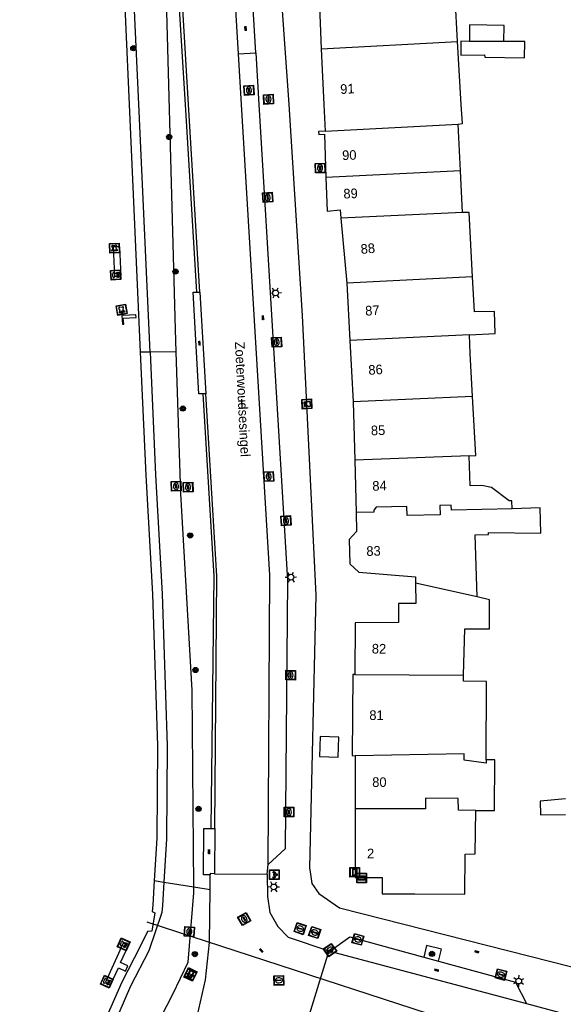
# Model space of a CAD drawing. Header units: metres. Extents: x 93870 to 95789, y 463036 to 464040.
# Tile 155 of 256: x 94489 to 94546, y 463157 to 463259. Entities that reach past the tile are written whole.
import ezdxf
from ezdxf.enums import TextEntityAlignment as Align

# ---------------------------------------------------------------- set-up
doc = ezdxf.new("R2010")
doc.units = ezdxf.units.M
doc.header["$LTSCALE"] = 25.4
for name, color, linetype in [('B_BEBOUWINGSGRENS_0', 1, 'Continuous'), ('B_LUIFEL_1', 200, 'Continuous'), ('B_TUSSENMUUR_0', 7, 'Continuous'), ('K_DUIKER_LIJN_-1', 6, 'Continuous'), ('K_STEIGER_1', 1, 'Continuous'), ('Q_BETAALAUTOMAAT_0', 7, 'Continuous'), ('Q_BOLDER_1', 7, 'Continuous'), ('Q_BOOM_0', 3, 'Continuous'), ('Q_BRANDKRAAN_0', 5, 'Continuous'), ('Q_CAI-KAST_0', 10, 'Continuous'), ('Q_DAMWAND_0', 6, 'Continuous'), ('Q_INSPECTIE_OF_RIOOLPUT_0', 253, 'Continuous'), ('Q_KOLK_0', 254, 'Continuous'), ('Q_LICHTMAST_0', 2, 'Continuous'), ('Q_STRAATNAAMBORD_0', 7, 'Continuous'), ('Q_VERKEERSBORDPAAL_0', 40, 'Continuous'), ('Q_WATERLEIDINGPUT_0', 5, 'Continuous'), ('S_GBKN_SYMBOOL_OV_GROOT_0', 7, 'Continuous'), ('T_CULTUURGRENS_0', 76, 'Continuous'), ('T_HEK_LIJN_0', 6, 'Continuous'), ('V_WEGGRENS_0', 7, 'Continuous'), ('Z_GBKN_HUISNUMMER_0', 252, 'Continuous'), ('Z_STRAATNAAM_0', 252, 'Continuous')]:
    doc.layers.add(name, color=color, linetype=linetype)

# ---------------------------------------------------------------- blocks, each defined once
blk = doc.blocks.new('Q_STRAATNAAMBORD')
for points in [[(-0.5, 0.5), (0.5, 0.5), (0.5, -0.5), (-0.5, -0.5)], [(-0.37, 0.22), (0.36, 0.22), (0.36, -0.21), (-0.37, -0.21)]]:
    blk.add_lwpolyline(points, close=True)
for points in [[(-0.44, 0.46), (0.44, 0.46, -0.414214), (0.46, 0.44), (0.46, -0.44, -0.414214), (0.44, -0.46), (-0.44, -0.46, -0.414214), (-0.46, -0.44), (-0.46, 0.44), (-0.46, 0.44), (-0.46, 0.45), (-0.46, 0.45), (-0.46, 0.45), (-0.46, 0.45), (-0.46, 0.45), (-0.46, 0.45), (-0.46, 0.46), (-0.46, 0.46), (-0.46, 0.46), (-0.45, 0.46), (-0.45, 0.46), (-0.45, 0.46), (-0.45, 0.46), (-0.45, 0.46), (-0.45, 0.46), (-0.44, 0.46), (-0.44, 0.46)], [(-0.29, 0.16), (0.28, 0.16, -0.414214), (0.3, 0.14), (0.3, -0.13, -0.414214), (0.28, -0.16), (-0.29, -0.16, -0.414214), (-0.31, -0.13), (-0.31, 0.14), (-0.31, 0.14), (-0.31, 0.14), (-0.31, 0.14), (-0.31, 0.15), (-0.31, 0.15), (-0.31, 0.15), (-0.3, 0.15), (-0.3, 0.15), (-0.3, 0.15), (-0.3, 0.16), (-0.3, 0.16), (-0.3, 0.16), (-0.3, 0.16), (-0.29, 0.16), (-0.29, 0.16), (-0.29, 0.16), (-0.29, 0.16), (-0.29, 0.16)]]:
    blk.add_lwpolyline(points, format="xyb")
blk = doc.blocks.new('Q_CAI-KAST')
for points in [[(-0.5, 0.5), (0.5, 0.5), (0.5, -0.5), (-0.5, -0.5)], [(-0.26, 0.26), (0.25, 0.26), (0.25, 0.19), (-0.26, 0.19)], [(-0.26, 0.11), (0.25, 0.11), (0.25, -0.33), (-0.26, -0.33)]]:
    blk.add_lwpolyline(points, close=True)
blk.add_lwpolyline([(-0.44, 0.46), (0.44, 0.46, -0.414214), (0.46, 0.44), (0.46, -0.44, -0.414214), (0.44, -0.46), (-0.44, -0.46, -0.414214), (-0.46, -0.44), (-0.46, 0.44), (-0.46, 0.44), (-0.46, 0.45), (-0.46, 0.45), (-0.46, 0.45), (-0.46, 0.45), (-0.46, 0.45), (-0.46, 0.45), (-0.46, 0.46), (-0.46, 0.46), (-0.46, 0.46), (-0.45, 0.46), (-0.45, 0.46), (-0.45, 0.46), (-0.45, 0.46), (-0.45, 0.46), (-0.45, 0.46), (-0.44, 0.46), (-0.44, 0.46)], format="xyb")
blk.add_circle((-0.18, -0.03), 0.0354)
blk = doc.blocks.new('Q_LICHTMAST')
for points in [[(-0.26, 0.15), (-0.52, 0.3)], [(0, 0.3), (0, 0.6)], [(0.26, 0.15), (0.52, 0.3)], [(-0.26, -0.15), (-0.52, -0.3)], [(0, -0.3), (0, -0.6)], [(0.26, -0.15), (0.52, -0.3)]]:
    blk.add_lwpolyline(points)
blk.add_circle((0, 0), 0.3)
blk = doc.blocks.new('Q_VERKEERSBORDPAAL')
for points in [[(-0.5, 0.5), (0.5, 0.5), (0.5, -0.5), (-0.5, -0.5)], [(-0.08, 0.33), (0.07, 0.33), (0.07, -0.33), (-0.08, -0.33)]]:
    blk.add_lwpolyline(points, close=True)
blk.add_lwpolyline([(-0.44, 0.46), (0.44, 0.46, -0.414214), (0.46, 0.44), (0.46, -0.44, -0.414214), (0.44, -0.46), (-0.44, -0.46, -0.414214), (-0.46, -0.44), (-0.46, 0.44), (-0.46, 0.44), (-0.46, 0.45), (-0.46, 0.45), (-0.46, 0.45), (-0.46, 0.45), (-0.46, 0.45), (-0.46, 0.45), (-0.46, 0.46), (-0.46, 0.46), (-0.46, 0.46), (-0.45, 0.46), (-0.45, 0.46), (-0.45, 0.46), (-0.45, 0.46), (-0.45, 0.46), (-0.45, 0.46), (-0.44, 0.46), (-0.44, 0.46)], format="xyb")
blk = doc.blocks.new('Q_INSPECTIE_OF_RIOOLPUT')
blk.add_lwpolyline([(-0.5, 0.5), (0.5, 0.5), (0.5, -0.5), (-0.5, -0.5)], close=True)
for points in [[(-0.44, 0.46), (0.44, 0.46, -0.414214), (0.46, 0.44), (0.46, -0.44, -0.414214), (0.44, -0.46), (-0.44, -0.46, -0.414214), (-0.46, -0.44), (-0.46, 0.44), (-0.46, 0.44), (-0.46, 0.45), (-0.46, 0.45), (-0.46, 0.45), (-0.46, 0.45), (-0.46, 0.45), (-0.46, 0.45), (-0.46, 0.46), (-0.46, 0.46), (-0.46, 0.46), (-0.45, 0.46), (-0.45, 0.46), (-0.45, 0.46), (-0.45, 0.46), (-0.45, 0.46), (-0.45, 0.46), (-0.44, 0.46), (-0.44, 0.46)], [(-0.34, 0.1, 0.380426), (-0.28, -0.18)], [(-0.01, 0.27, 0.240218), (-0.34, 0.1)], [(-0.19, 0.04, 0.853344), (-0.19, -0.03)], [(0.33, 0.11, 0.240191), (-0.01, 0.27)], [(0.18, -0.03, 0.849746), (0.18, 0.04)], [(0.27, -0.18, 0.380426), (0.33, 0.11)], [(-0.28, -0.18, 0.148452), (0.01, -0.26)], [(0.01, -0.26, 0.131742), (0.27, -0.18)]]:
    blk.add_lwpolyline(points, format="xyb")
for points in [[(-0.19, 0.04), (0.18, 0.04)], [(0.18, -0.03), (-0.19, -0.03)]]:
    blk.add_lwpolyline(points)
blk = doc.blocks.new('Q_KOLK')
blk.add_lwpolyline([(-0.5, 0.5), (0.5, 0.5), (0.5, -0.5), (-0.5, -0.5)], close=True)
for points in [[(-0.44, 0.46), (0.44, 0.46, -0.414214), (0.46, 0.44), (0.46, -0.44, -0.414214), (0.44, -0.46), (-0.44, -0.46, -0.414214), (-0.46, -0.44), (-0.46, 0.44, -0.414214), (-0.44, 0.46)], [(-0.34, 0.1, 0.380426), (-0.28, -0.18)], [(-0.01, 0.27, 0.240218), (-0.34, 0.1)], [(-0.19, 0.04, 0.853344), (-0.19, -0.03)], [(0.33, 0.11, 0.240191), (-0.01, 0.27)], [(0.18, -0.03, 0.849746), (0.18, 0.04)], [(0.27, -0.18, 0.380426), (0.33, 0.11)], [(-0.28, -0.18, 0.148452), (0.01, -0.26)], [(0.01, -0.26, 0.131742), (0.27, -0.18)]]:
    blk.add_lwpolyline(points, format="xyb")
for points in [[(-0.19, 0.04), (0.18, 0.04)], [(0.18, -0.03), (-0.19, -0.03)]]:
    blk.add_lwpolyline(points)
blk = doc.blocks.new('Q_WATERLEIDINGPUT')
blk.add_lwpolyline([(-0.5, 0.5), (0.5, 0.5), (0.5, -0.5), (-0.5, -0.5)], close=True)
for points in [[(-0.44, 0.46), (0.44, 0.46, -0.414214), (0.46, 0.44), (0.46, -0.44, -0.414214), (0.44, -0.46), (-0.44, -0.46, -0.414214), (-0.46, -0.44), (-0.46, 0.44), (-0.46, 0.44), (-0.46, 0.45), (-0.46, 0.45), (-0.46, 0.45), (-0.46, 0.45), (-0.46, 0.45), (-0.46, 0.45), (-0.46, 0.46), (-0.46, 0.46), (-0.46, 0.46), (-0.45, 0.46), (-0.45, 0.46), (-0.45, 0.46), (-0.45, 0.46), (-0.45, 0.46), (-0.45, 0.46), (-0.44, 0.46), (-0.44, 0.46)], [(-0.34, 0.1, 0.380426), (-0.28, -0.18)], [(-0.01, 0.27, 0.240218), (-0.34, 0.1)], [(-0.19, 0.04, 0.853344), (-0.19, -0.03)], [(0.33, 0.11, 0.240191), (-0.01, 0.27)], [(0.18, -0.03, 0.849746), (0.18, 0.04)], [(0.27, -0.18, 0.380426), (0.33, 0.11)], [(-0.28, -0.18, 0.148452), (0.01, -0.26)], [(0.01, -0.26, 0.131742), (0.27, -0.18)]]:
    blk.add_lwpolyline(points, format="xyb")
for points in [[(-0.19, 0.04), (0.18, 0.04)], [(0.18, -0.03), (-0.19, -0.03)]]:
    blk.add_lwpolyline(points)
blk = doc.blocks.new('Q_BRANDKRAAN')
blk.add_lwpolyline([(-0.5, 0.5), (0.5, 0.5), (0.5, -0.5), (-0.5, -0.5)], close=True)
for points in [[(-0.44, 0.46), (0.44, 0.46, -0.414214), (0.46, 0.44), (0.46, -0.44, -0.414214), (0.44, -0.46), (-0.44, -0.46, -0.414214), (-0.46, -0.44), (-0.46, 0.44), (-0.46, 0.44), (-0.46, 0.45), (-0.46, 0.45), (-0.46, 0.45), (-0.46, 0.45), (-0.46, 0.45), (-0.46, 0.45), (-0.46, 0.46), (-0.46, 0.46), (-0.46, 0.46), (-0.45, 0.46), (-0.45, 0.46), (-0.45, 0.46), (-0.45, 0.46), (-0.45, 0.46), (-0.45, 0.46), (-0.44, 0.46), (-0.44, 0.46)], [(-0.34, 0.1, 0.380426), (-0.28, -0.18)], [(-0.01, 0.27, 0.240218), (-0.34, 0.1)], [(-0.19, 0.04, 0.853344), (-0.19, -0.03)], [(0.33, 0.11, 0.240191), (-0.01, 0.27)], [(0.18, -0.03, 0.849746), (0.18, 0.04)], [(0.27, -0.18, 0.380426), (0.33, 0.11)], [(-0.28, -0.18, 0.148452), (0.01, -0.26)], [(0.01, -0.26, 0.131742), (0.27, -0.18)]]:
    blk.add_lwpolyline(points, format="xyb")
for points in [[(-0.19, 0.04), (0.18, 0.04)], [(0.18, -0.03), (-0.19, -0.03)]]:
    blk.add_lwpolyline(points)
blk = doc.blocks.new('Q_BOLDER')
for points in [[(-0.5, 0.5), (0.5, 0.5), (0.5, -0.5), (-0.5, -0.5)], [(-0.27, -0.2), (0.27, -0.2), (0.27, -0.3), (-0.27, -0.3)]]:
    blk.add_lwpolyline(points, close=True)
for points in [[(-0.44, 0.46), (0.44, 0.46, -0.414214), (0.46, 0.44), (0.46, -0.44, -0.414214), (0.44, -0.46), (-0.44, -0.46, -0.414214), (-0.46, -0.44), (-0.46, 0.44), (-0.46, 0.44), (-0.46, 0.45), (-0.46, 0.45), (-0.46, 0.45), (-0.46, 0.45), (-0.46, 0.45), (-0.46, 0.45), (-0.46, 0.46), (-0.46, 0.46), (-0.46, 0.46), (-0.45, 0.46), (-0.45, 0.46), (-0.45, 0.46), (-0.45, 0.46), (-0.45, 0.46), (-0.45, 0.46), (-0.44, 0.46), (-0.44, 0.46)], [(-0.23, 0.27, 0.439965), (-0.26, 0.19)], [(-0.15, 0.29, 0.109301), (-0.23, 0.27)], [(0.22, 0.27, 0.148019), (0.13, 0.29)], [(0.25, 0.19, 0.326045), (0.22, 0.27)], [(-0.27, -0.16, 0.309814), (-0.17, -0.02)], [(0.16, -0.02, 0.22667), (0.27, -0.16)]]:
    blk.add_lwpolyline(points, format="xyb")
for points in [[(-0.17, 0.03), (-0.26, 0.19)], [(-0.17, -0.02), (-0.17, 0.03)], [(-0.15, 0.29), (0.13, 0.29)], [(0.16, 0.03), (0.25, 0.19)], [(0.16, -0.02), (0.16, 0.03)], [(-0.27, -0.16), (0.27, -0.16)]]:
    blk.add_lwpolyline(points)
blk = doc.blocks.new('Q_BETAALAUTOMAAT')
blk.add_lwpolyline([(-0.5, 0.5), (0.5, 0.5), (0.5, -0.5), (-0.5, -0.5)], close=True)
for points in [[(-0.44, 0.46), (0.44, 0.46, -0.414214), (0.46, 0.44), (0.46, -0.44, -0.414214), (0.44, -0.46), (-0.44, -0.46, -0.414214), (-0.46, -0.44), (-0.46, 0.44), (-0.46, 0.44), (-0.46, 0.45), (-0.46, 0.45), (-0.46, 0.45), (-0.46, 0.45), (-0.46, 0.45), (-0.46, 0.45), (-0.46, 0.46), (-0.46, 0.46), (-0.46, 0.46), (-0.45, 0.46), (-0.45, 0.46), (-0.45, 0.46), (-0.45, 0.46), (-0.45, 0.46), (-0.45, 0.46), (-0.44, 0.46), (-0.44, 0.46)], [(-0.2, 0.03, 0.050902), (-0.2, -0.03)], [(0, 0.29, 0.299915), (-0.19, 0.1)], [(-0.11, 0.03, 0.069027), (-0.11, -0.03)], [(0, 0.2, 0.158079), (-0.09, 0.1)], [(0.15, 0.29, 0.138529), (0, 0.29)], [(0.14, 0.2, 0.200552), (0, 0.2)], [(-0.18, -0.1, 0.345501), (0.02, -0.28)], [(-0.09, -0.1, 0.158478), (0.01, -0.2)], [(0.01, -0.2, 0.260272), (0.13, -0.18)], [(0.02, -0.28, 0.17253), (0.15, -0.27)]]:
    blk.add_lwpolyline(points, format="xyb")
for points in [[(-0.2, 0.03), (-0.27, 0.03), (-0.27, 0.1)], [(-0.27, 0.1), (-0.19, 0.1)], [(0.06, 0.03), (-0.11, 0.03)], [(-0.09, 0.1), (0.06, 0.1)], [(0.06, 0.1), (0.06, 0.03)], [(0.15, 0.29), (0.14, 0.2)], [(-0.18, -0.1), (-0.27, -0.1), (-0.27, -0.03)], [(-0.27, -0.03), (-0.2, -0.03)], [(-0.11, -0.03), (0.06, -0.03)], [(0.06, -0.1), (-0.09, -0.1)], [(0.06, -0.03), (0.06, -0.1)], [(0.13, -0.18), (0.15, -0.27)]]:
    blk.add_lwpolyline(points)
blk = doc.blocks.new('Q_BOOM')
for radius in [0.27, 0.18, 0.09]:
    blk.add_circle((0, 0), radius)
blk = doc.blocks.new('S_GBKN_SYMBOOL_OV_GROOT')
for points in [[(-0.21875, 0.0625), (0.21875, 0.0625)], [(-0.21875, 0), (0.21875, 0)], [(-0.1875, 0.0625), (-0.1875, 0)], [(-0.125, 0.09375), (-0.125, 0.0625)], [(-0.125, 0), (-0.125, -0.0625)], [(-0.0625, 0.0625), (-0.0625, 0)], [(0, 0.09375), (0, 0.0625)], [(0, 0), (0, -0.0625)], [(0.0625, 0.0625), (0.0625, 0)], [(0.125, 0.09375), (0.125, 0.0625)], [(0.125, 0), (0.125, -0.0625)], [(0.1875, 0.0625), (0.1875, 0)], [(-0.21875, -0.0625), (0.21875, -0.0625)], [(-0.1875, -0.0625), (-0.1875, -0.09375)], [(-0.0625, -0.0625), (-0.0625, -0.09375)], [(0.0625, -0.0625), (0.0625, -0.09375)], [(0.1875, -0.0625), (0.1875, -0.09375)]]:
    blk.add_lwpolyline(points)

msp = doc.modelspace()

# ---------------------------------------------------------------- linework, layer by layer
at = {"layer": 'B_BEBOUWINGSGRENS_0'}
for p, q in [((94534.84, 463256.54), (94534.35, 463264.97)), ((94520.37, 463264.25), (94520.7, 463255.8)), ((94539.63, 463256.56), (94539.67, 463258.22)), ((94541.8, 463256.55), (94539.63, 463256.56)), ((94535.13, 463243.14), (94534.9, 463247.99)), ((94535.34, 463238.8), (94535.13, 463243.14)), ((94522.74, 463238.23), (94523.34, 463231.49)), ((94523.34, 463231.49), (94523.67, 463225.56)), ((94523.67, 463225.56), (94524.01, 463219.2)), ((94524.01, 463219.2), (94524.17, 463213.13)), ((94524.17, 463213.13), (94524.31, 463207.7)), ((94536.15, 463210.46), (94536.03, 463213.59)), ((94538.16, 463198.66), (94536.87, 463198.95)), ((94537.81, 463182.06), (94537.84, 463190.19)), ((94524.23, 463182.49), (94524.23, 463176.98))]:
    msp.add_line(p, q, dxfattribs=at)
for points in [[(94539.67, 463258.22), (94536.08, 463258.27), (94536.06, 463256.56)], [(94536.06, 463256.56), (94535.19, 463256.57), (94535.17, 463255.14), (94537.64, 463255.18), (94537.65, 463254.92), (94541.77, 463254.85), (94541.8, 463256.55)], [(94520.7, 463255.8), (94520.97, 463250), (94521.12, 463247.26)], [(94534.9, 463247.99), (94535.34, 463248.04), (94535.22, 463250), (94534.84, 463256.54)], [(94521.12, 463247.26), (94520.43, 463247.2), (94520.44, 463246.9), (94521.04, 463246.93), (94521.19, 463242.45)], [(94521.19, 463242.45), (94521.3, 463238.97), (94522.66, 463239.09), (94522.74, 463238.23)], [(94536.39, 463232.16), (94536.04, 463238.82), (94535.34, 463238.8)], [(94536.06, 463226.14), (94538.73, 463226.27), (94538.67, 463228.56), (94536.58, 463228.51), (94536.39, 463232.16)], [(94536.4, 463219.72), (94536.16, 463224.21), (94536.06, 463226.14)], [(94536.03, 463213.59), (94536.73, 463213.62), (94536.4, 463219.72)], [(94540.51, 463208.1), (94540.48, 463208.91), (94540.18, 463208.9), (94538.36, 463210.31), (94537.34, 463210.49), (94536.15, 463210.46)], [(94524.31, 463207.7), (94524.36, 463205.73), (94523.59, 463204.92), (94523.66, 463202.39), (94524.58, 463201.51), (94530.49, 463201.02), (94530.49, 463200.39)], [(94536.87, 463198.95), (94536.68, 463205.39), (94538.04, 463205.43), (94538.03, 463205.64), (94543.49, 463205.58), (94543.41, 463208.18), (94540.51, 463208.1)], [(94530.49, 463200.39), (94530.5, 463198.27), (94528.71, 463198.26), (94528.72, 463196.31), (94524.21, 463196.28), (94524.17, 463190.92)], [(94535.47, 463190.83), (94535.59, 463195.63), (94538.14, 463195.63), (94538.16, 463198.66)], [(94524.17, 463190.92), (94523.96, 463190.92), (94523.89, 463182.51), (94524.23, 463182.49)], [(94537.84, 463190.19), (94535.45, 463190.2), (94535.47, 463190.83)], [(94536.72, 463176.81), (94538.66, 463176.8), (94538.72, 463182.06), (94537.81, 463182.06)], [(94546.02, 463178.01), (94543.4, 463177.77), (94543.45, 463176.37), (94546.03, 463176.39)], [(94524.23, 463176.98), (94524.23, 463169.86), (94527.02, 463169.85), (94527.01, 463168.17), (94530.4, 463168.16), (94535.58, 463168.14), (94535.62, 463172.29), (94536.67, 463172.32), (94536.72, 463176.81)]]:
    msp.add_lwpolyline(points, dxfattribs=at)
at = {"layer": 'B_LUIFEL_1'}
msp.add_lwpolyline([(94522.51, 463184.41), (94520.59, 463184.47), (94520.52, 463182.4), (94522.44, 463182.33), (94522.51, 463184.41)], dxfattribs=at)
at = {"layer": 'B_TUSSENMUUR_0'}
for p, q in [((94539.63, 463256.56), (94536.06, 463256.56)), ((94520.7, 463255.8), (94534.84, 463256.54)), ((94521.12, 463247.26), (94534.9, 463247.99)), ((94535.13, 463243.14), (94521.19, 463242.45)), ((94535.34, 463238.8), (94522.74, 463238.23)), ((94536.39, 463232.16), (94523.34, 463231.49)), ((94536.06, 463226.14), (94523.67, 463225.56)), ((94536.4, 463219.72), (94524.01, 463219.2)), ((94536.03, 463213.59), (94524.17, 463213.13)), ((94536.87, 463198.95), (94530.49, 463200.39)), ((94524.17, 463190.92), (94535.47, 463190.83))]:
    msp.add_line(p, q, dxfattribs=at)
for points in [[(94540.51, 463208.1), (94534.21, 463207.96), (94534.19, 463208.46), (94532.99, 463208.43), (94533.02, 463207.48), (94529.62, 463207.39), (94529.59, 463208.34), (94526.39, 463208.26), (94526.15, 463207.95), (94526.16, 463207.75), (94524.31, 463207.7)], [(94537.81, 463182.06), (94537.81, 463181.71), (94535.51, 463182.01), (94535.51, 463182.68), (94524.23, 463182.49)], [(94536.72, 463176.81), (94534.92, 463176.85), (94534.9, 463178.06), (94531.5, 463178.09), (94531.5, 463176.98), (94524.23, 463176.98)]]:
    msp.add_lwpolyline(points, dxfattribs=at)
at = {"layer": 'K_DUIKER_LIJN_-1'}
msp.add_lwpolyline([(94502.6, 463165.27), (94557.78, 463147.28), (94554.43, 463119.43)], dxfattribs=at)
at = {"layer": 'K_STEIGER_1'}
for points in [[(94499.12, 463235.24), (94499.27, 463232.2), (94499.95, 463232.23), (94499.79, 463235.27), (94499.12, 463235.24)], [(94501.49, 463227.92), (94501.47, 463228.19), (94500.16, 463228.13), (94500.1, 463228.63), (94499.97, 463228.6), (94500.09, 463227.22), (94500.23, 463227.22), (94500.17, 463227.85), (94501.49, 463227.92)], [(94499.89, 463161.04), (94500.69, 463162.81), (94500.16, 463163.06), (94498.31, 463158.99), (94498.85, 463158.74), (94499.66, 463160.5), (94500.38, 463160.16), (94500.63, 463160.7), (94499.89, 463161.04)]]:
    msp.add_lwpolyline(points, dxfattribs=at)
at = {"layer": 'Q_DAMWAND_0'}
for points in [[(94501.82, 463307.42), (94500, 463298.29), (94499.58, 463294.48), (94499.35, 463284.54), (94500, 463267.21), (94500.78, 463250), (94501.93, 463224.35)], [(94501.93, 463224.35), (94502.51, 463211.58), (94503.21, 463199.24), (94503.71, 463183.5), (94503.66, 463173.93), (94503.38, 463169.53)], [(94503.38, 463169.53), (94503.22, 463167), (94503.17, 463166.32), (94503.45, 463166.2), (94503.11, 463164.31), (94502.67, 463164.25), (94501.91, 463162.69), (94500, 463159.02), (94498.11, 463154.68), (94496.48, 463151.6), (94494.83, 463149.4), (94492.37, 463146.92), (94489.33, 463144.29), (94486.09, 463141.78), (94482.54, 463139.9), (94479.34, 463138.55), (94472.57, 463136.52), (94468.96, 463135.86), (94463.68, 463135.27), (94459.15, 463135.09), (94454.56, 463135.24), (94449.98, 463135.84), (94447.83, 463136.22)]]:
    msp.add_lwpolyline(points, dxfattribs=at)
at = {"layer": 'T_CULTUURGRENS_0'}
for p, q in [((94502.94, 463224.35), (94501.93, 463224.35)), ((94505.65, 463224.36), (94502.94, 463224.35)), ((94503.38, 463169.53), (94504.37, 463169.37)), ((94504.37, 463169.37), (94507.47, 463168.89)), ((94507.47, 463168.89), (94509.17, 463168.62))]:
    msp.add_line(p, q, dxfattribs=at)
for points in [[(94502.94, 463224.35), (94501.78, 463250.05), (94501, 463267.25), (94500.35, 463284.55), (94500.58, 463294.41), (94500.99, 463298.18), (94503.3, 463309.69), (94506.06, 463320.12), (94507.33, 463323.88), (94508.64, 463327.03), (94510.22, 463329.66), (94512.39, 463332.16), (94515.36, 463334.56), (94515.62, 463334.77), (94521.98, 463339.36), (94544.51, 463352.39)], [(94505.65, 463224.36), (94505.57, 463226.68), (94504.37, 463271.11), (94504.07, 463278.99), (94503.37, 463288.82), (94503.4, 463291.03), (94503.71, 463293.71), (94504.5, 463298.07), (94505.95, 463308.71), (94506.81, 463313.11), (94508.21, 463318.6), (94509.32, 463321.84), (94511.13, 463325.68), (94513.02, 463328.6), (94514.41, 463330.37), (94515.96, 463331.95), (94516.85, 463332.69), (94523.09, 463336.72), (94533.53, 463343.24), (94545.59, 463350.62)], [(94502.94, 463224.35), (94503.51, 463211.63), (94504.21, 463199.27), (94504.71, 463183.5), (94504.66, 463173.87), (94504.37, 463169.37)], [(94507.47, 463168.89), (94507.31, 463189.29), (94506.15, 463209.65), (94505.65, 463224.36)], [(94486.67, 463133.83), (94492.74, 463138.24), (94498.21, 463143.91), (94501.63, 463150.65), (94505.31, 463157.75), (94506.91, 463161.07), (94507.47, 463168.28), (94507.47, 463168.89)], [(94504.37, 463169.37), (94504.22, 463166.94), (94504.16, 463166.24), (94502.82, 463162.26), (94500.9, 463158.59), (94499.03, 463154.28), (94497.36, 463151.13), (94495.63, 463148.8), (94493.08, 463146.22), (94489.98, 463143.53), (94486.7, 463140.99)]]:
    msp.add_lwpolyline(points, dxfattribs=at)
at = {"layer": 'T_HEK_LIJN_0'}
for points in [[(94507.78, 463230.55), (94506.61, 463250), (94506.01, 463259.92)], [(94508.42, 463220.01), (94509.56, 463201.1), (94509.25, 463174.94)]]:
    msp.add_lwpolyline(points, dxfattribs=at)
at = {"layer": 'V_WEGGRENS_0'}
for p, q in [((94512.12, 463255.28), (94511.82, 463260.41)), ((94513.91, 463255.39), (94513.61, 463260.52)), ((94512.12, 463255.28), (94513.91, 463255.39)), ((94513.91, 463255.39), (94514.23, 463250)), ((94507.78, 463230.55), (94508.1, 463230.55)), ((94508.1, 463230.55), (94508.74, 463220.01)), ((94508.74, 463220.01), (94508.42, 463220.01)), ((94509.25, 463174.94), (94509.66, 463174.93)), ((94509.66, 463174.93), (94509.62, 463170.25)), ((94515.09, 463170.22), (94515.18, 463171.19)), ((94509.17, 463168.62), (94509.19, 463170.14)), ((94509.62, 463170.25), (94515.09, 463170.22)), ((94521.48, 463162.25), (94519.3, 463155.16)), ((94521.48, 463162.25), (94521.59, 463162.22)), ((94521.59, 463162.22), (94541.98, 463156.79)), ((94531.33, 463161.61), (94532.86, 463161.19)), ((94541.98, 463156.79), (94547.24, 463155.37))]:
    msp.add_line(p, q, dxfattribs=at)
for points in [[(94515.66, 463273.39), (94517.33, 463250), (94518.72, 463228.15), (94520.14, 463199.12), (94519.49, 463170.85), (94519.59, 463170.19)], [(94508.1, 463230.55), (94506.93, 463250), (94506.33, 463259.94)], [(94515.18, 463171.19), (94515.38, 463201.21), (94512.44, 463250), (94512.12, 463255.28)], [(94514.23, 463250), (94517.21, 463200.64), (94516.97, 463172.82), (94515.18, 463171.19)], [(94508.42, 463220.01), (94508.01, 463220), (94507.41, 463230.54), (94507.78, 463230.55)], [(94509.66, 463174.93), (94509.87, 463201.1), (94508.74, 463220.01)], [(94509.19, 463170.14), (94508.49, 463170.15), (94508.51, 463174.95), (94509.25, 463174.94)], [(94509.62, 463170.25), (94509.19, 463170.26), (94509.19, 463170.14)], [(94515.09, 463170.22), (94515.13, 463167.88), (94515.37, 463166.23), (94516.2, 463164.78), (94517.28, 463163.67), (94521.48, 463162.25)], [(94519.59, 463170.19), (94519.73, 463169.23), (94520.46, 463168.19), (94522.6, 463166.72)], [(94507.47, 463153.91), (94508.7, 463159.23), (94509.11, 463163.11), (94509.17, 463168.62)], [(94522.6, 463166.72), (94546.68, 463160.61), (94555.35, 463158.07)], [(94521.59, 463162.22), (94523.66, 463163.7), (94531.33, 463161.61)], [(94532.86, 463161.19), (94533.16, 463162.41), (94531.62, 463162.81), (94531.33, 463161.61)], [(94532.86, 463161.19), (94540.84, 463159.02), (94541.98, 463156.79)]]:
    msp.add_lwpolyline(points, dxfattribs=at)
at = {"layer": 'Z_STRAATNAAM_0'}
msp.add_line((94512.42, 463219.45), (94512.47, 463218.45), dxfattribs=at)

# ---------------------------------------------------------------- block references
at = {"layer": 'Q_BETAALAUTOMAAT_0', "rotation": 179.6174387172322}
msp.add_blockref('Q_BETAALAUTOMAAT', (94515.84, 463170.15), dxfattribs=at)
at = {"layer": 'Q_BOLDER_1'}
for p, rotation in [((94499.25, 463235.12), 2.140102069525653), ((94499.37, 463232.34), 92.8624052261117), ((94499.99, 463228.73), 10.15426656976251), ((94500.2, 463162.93), 65.5624109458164), ((94498.45, 463159.06), 65.5624109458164)]:
    msp.add_blockref('Q_BOLDER', p, dxfattribs=dict(at, rotation=rotation))
at = {"layer": 'Q_BOOM_0'}
for p, rotation in [((94501.21, 463255.85), 92.59561381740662), ((94504.93, 463246.65), 91.54551131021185), ((94505.59, 463232.69), 91.54551131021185), ((94506.35, 463218.49), 91.94353127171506), ((94507.11, 463205.33), 93.24589092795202), ((94507.66, 463191.38), 93.24589092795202), ((94507.97, 463176.97), 90.45215572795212), ((94507.59, 463161.91), 85.54049693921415), ((94532.18, 463161.94), 164.7638827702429)]:
    msp.add_blockref('Q_BOOM', p, dxfattribs=dict(at, rotation=rotation))
at = {"layer": 'Q_BRANDKRAAN_0'}
for p, rotation in [((94515.23, 463250.56), 93.39824559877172), ((94521.61, 463162.33), 35.57428182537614)]:
    msp.add_blockref('Q_BRANDKRAAN', p, dxfattribs=dict(at, rotation=rotation))
at = {"layer": 'Q_CAI-KAST_0', "rotation": 92.80038617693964}
msp.add_blockref('Q_CAI-KAST', (94519.21, 463218.96), dxfattribs=at)
at = {"layer": 'Q_INSPECTIE_OF_RIOOLPUT_0'}
for p, rotation in [((94513.2, 463251.49), 93.45545880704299), ((94515.25, 463211.44), 93.45050218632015), ((94505.64, 463210.44), 91.94353127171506), ((94506.88, 463210.34), 91.94353127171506), ((94507.02, 463164.24), 85.54049693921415), ((94516.31, 463159.19), 1.976517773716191)]:
    msp.add_blockref('Q_INSPECTIE_OF_RIOOLPUT', p, dxfattribs=dict(at, rotation=rotation))
at = {"layer": 'Q_KOLK_0'}
for p, rotation in [((94520.58, 463243.43), 91.86740098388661), ((94515.14, 463240.38), 93.45722461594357), ((94516.07, 463225.37), 93.45722461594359), ((94517.04, 463206.85), 93.45722461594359), ((94517.52, 463190.84), 89.49340829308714), ((94517.35, 463176.64), 89.49340829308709), ((94524.5, 463163.44), 164.7644778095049), ((94539.34, 463159.79), 164.7685866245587)]:
    msp.add_blockref('Q_KOLK', p, dxfattribs=dict(at, rotation=rotation))
at = {"layer": 'Q_LICHTMAST_0'}
for p, rotation in [((94515.96, 463230.47), 93.45722461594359), ((94517.55, 463201), 93.45722461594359), ((94515.77, 463168.88), 90.73546383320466), ((94541.18, 463159.12), 117.076607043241)]:
    msp.add_blockref('Q_LICHTMAST', p, dxfattribs=dict(at, rotation=rotation))
at = {"layer": 'Q_STRAATNAAMBORD_0'}
for p, rotation in [((94524.18, 463170.41), 90.04023579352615), ((94524.88, 463169.81), 179.9176785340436), ((94507.16, 463159.85), 64.32480079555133)]:
    msp.add_blockref('Q_STRAATNAAMBORD', p, dxfattribs=dict(at, rotation=rotation))
at = {"layer": 'Q_VERKEERSBORDPAAL_0', "rotation": 64.32480079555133}
msp.add_blockref('Q_VERKEERSBORDPAAL', (94507.12, 463159.76), dxfattribs=at)
at = {"layer": 'Q_WATERLEIDINGPUT_0'}
for p, rotation in [((94512.71, 463165.56), 119.8848233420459), ((94518.51, 463164.56), 161.3480072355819), ((94520.02, 463164.16), 161.3480072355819)]:
    msp.add_blockref('Q_WATERLEIDINGPUT', p, dxfattribs=dict(at, rotation=rotation))
at = {"layer": 'S_GBKN_SYMBOOL_OV_GROOT_0'}
for p, rotation in [((94512.86, 463257.9), 93.44832575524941), ((94514.67, 463227.92), 93.45050218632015), ((94508.07, 463225.27), 93.4442526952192), ((94509.08, 463172.54), 89.51040901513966), ((94514.48, 463162.28), 134.2920332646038), ((94536.84, 463162.15), 165.7573476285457), ((94532.67, 463160.24), 165.0983192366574)]:
    msp.add_blockref('S_GBKN_SYMBOOL_OV_GROOT', p, dxfattribs=dict(at, rotation=rotation))

# ---------------------------------------------------------------- texts
at = {"layer": 'Z_GBKN_HUISNUMMER_0', "linetype": 'Continuous'}
for s, rotation, p in [('91', 2.8, (94523.41, 463251.64)), ('90', 1.9, (94523.61, 463244.77)), ('89', 1.9, (94523.74, 463240.79)), ('88', 5.1, (94525.53, 463235.08)), ('87', 3.2, (94526, 463228.66)), ('86', 3.1, (94526.33, 463222.52)), ('85', 1.5, (94526.59, 463216.23)), ('84', 1.5, (94526.74, 463210.48)), ('83', 1.6, (94526.12, 463203.72)), ('82', 359.6, (94526.69, 463193.58)), ('81', 359.5, (94526.43, 463186.69)), ('80', 0.1, (94526.73, 463179.75)), ('2', 359.9, (94525.82, 463172.36))]:
    msp.add_text(s, height=1, rotation=rotation, dxfattribs=at).set_placement(p, align=Align.MIDDLE)
at = {"layer": 'Z_STRAATNAAM_0', "linetype": 'Continuous'}
msp.add_text('Zoeterwoudsesingel', height=1, rotation=272.9225, dxfattribs=at).set_placement((94512.42, 463219.45), align=Align.MIDDLE)

doc.saveas('drawing.dxf')
